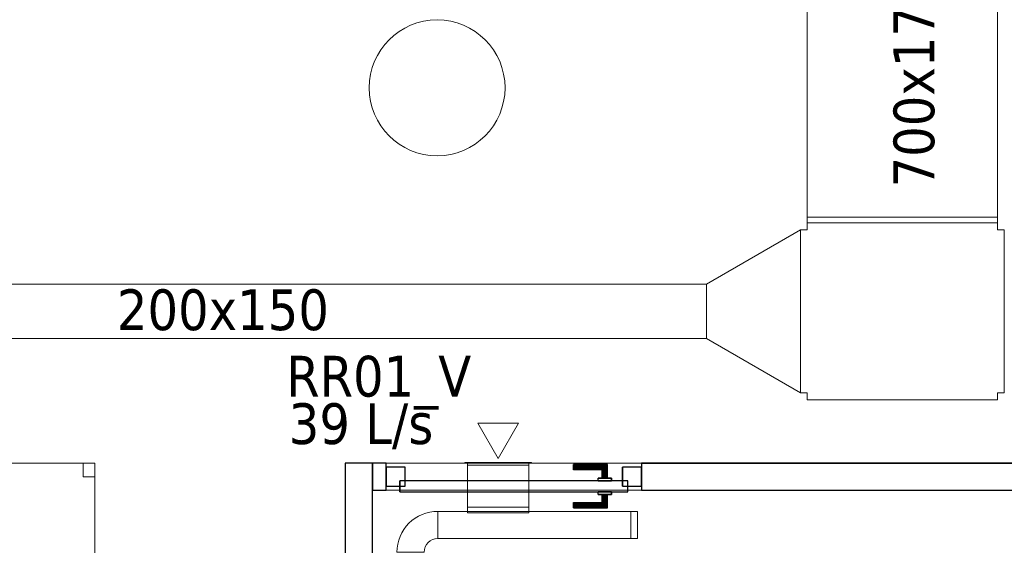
# Model space of a CAD drawing. Header units: metres. Extents: x 397.7 to 427.5, y 12.7 to 28.4.
# Tile 15 of 142: x 404.3 to 407.9, y 16.1 to 18. Entities that reach past the tile are written whole.
import ezdxf

# ---------------------------------------------------------------- set-up
doc = ezdxf.new("R2010")
doc.units = ezdxf.units.M
doc.layers.add('01_CARPINTERIA', color=5, linetype='Continuous', lineweight=25, true_color=0x0000ff)
for name, color, linetype, lineweight in [('02_MOBILIARIO', 7, 'Continuous', 18), ('A-COLS-____-MCUT', 7, 'Continuous', 18), ('A-COLS-____-OTLN', 7, 'Continuous', 18), ('A-DETL-____-MBND', 7, 'Continuous', 18), ('A-GENM-____-OTLN', 7, 'Continuous', 18), ('A-WALL-____-MCUT', 7, 'Continuous', 25), ('A-WALL-____-OTLN', 7, 'Continuous', 25), ('M-HVAC-CDFF-IDEN', 7, 'Continuous', 30), ('M-HVAC-CDFF-OTLN', 7, 'Continuous', 18), ('M-HVAC-DUCT-IDEN', 7, 'Continuous', 30), ('M-HVAC-DUCT-OTLN', 7, 'Continuous', 18)]:
    doc.layers.add(name, color=color, linetype=linetype, lineweight=lineweight)
doc.styles.add('Tahoma_2', font='tahoma.ttf', dxfattribs={"height": 0.15})

# ---------------------------------------------------------------- blocks, each defined once
blk = doc.blocks.new('Family - Mampara P2-152874-05_CLI_AIRE_P2')
at = {"layer": 'A-WALL-____-MCUT', "color": 253, "true_color": 0xaaaaaa}
for p, q in [((8.3078, 0.1), (6.4478, 0.1)), ((8.3078, 0), (8.3078, 0.1)), ((9.2478, 0.1), (9.2478, 0)), ((9.2978, 0.1), (9.2478, 0.1)), ((9.2978, 0), (9.2978, 0.1)), ((4.1378, 0), (8.3078, 0)), ((9.2478, 0), (9.2978, 0))]:
    blk.add_line(p, q, dxfattribs=at)
at = {"layer": 'A-WALL-____-OTLN', "color": 253, "true_color": 0xaaaaaa}
for p, q in [((8.3078, 0.1), (6.4478, 0.1)), ((8.3078, 0), (8.3078, 0.1)), ((9.2978, 0.1), (9.2478, 0.1)), ((9.2478, 0.1), (9.2478, 0)), ((9.2978, 0), (9.2978, 0.1)), ((8.3078, 0), (4.1378, 0)), ((9.2478, 0), (9.2978, 0))]:
    blk.add_line(p, q, dxfattribs=at)
at = {"layer": 'A-WALL-____-OTLN', "color": 253, "lineweight": 18, "true_color": 0xaaaaaa}
blk.add_line((0, 0), (9.2978, 0), dxfattribs=at)
blk = doc.blocks.new('Family - Vano puerta-152876-05_CLI_AIRE_P2')
at = {"layer": 'A-GENM-____-OTLN', "color": 253, "true_color": 0xaaaaaa}
for p, q in [((406.5893, 16.4186), (405.6493, 16.4186)), ((405.6493, 16.4186), (405.6493, 16.3186)), ((405.6493, 16.4186), (406.5893, 16.4186)), ((405.6493, 16.3186), (405.6493, 16.4186)), ((406.5893, 16.3186), (406.5893, 16.4186)), ((406.5893, 16.3186), (406.5893, 16.4186)), ((405.6493, 16.3186), (406.5893, 16.3186)), ((406.5893, 16.3186), (405.6493, 16.3186))]:
    blk.add_line(p, q, dxfattribs=at)
blk = doc.blocks.new('Family - LONDR55-XX_ZZ-ARQ-CAA-M3D-Londres55-153070-05_CLI_AIRE_P2')
at = {"layer": '01_CARPINTERIA', "color": 161, "true_color": 0xaaaaff}
for p, q in [((0.1263, 0.1487), (0.125, 0.15)), ((0.125, 0.15), (0.125, 0.1)), ((0.125, 0.15), (0.1263, 0.1487)), ((0.25, 0.15), (0.125, 0.15)), ((0.13, 0.145), (0.1263, 0.1487)), ((0.1263, 0.1487), (0.1263, 0.1)), ((0.1263, 0.1487), (0.1263, 0.1)), ((0.1263, 0.1487), (0.13, 0.145)), ((0.25, 0.1487), (0.1263, 0.1487)), ((0.25, 0.1487), (0.1263, 0.1487)), ((0.135, 0.14), (0.13, 0.145)), ((0.13, 0.145), (0.13, 0.1)), ((0.13, 0.145), (0.13, 0.1)), ((0.13, 0.145), (0.135, 0.14)), ((0.25, 0.145), (0.13, 0.145)), ((0.25, 0.145), (0.13, 0.145)), ((0.25, 0.1487), (0.25, 0.15)), ((0.25, 0.15), (0.25, 0.1487)), ((0.25, 0.145), (0.25, 0.1487)), ((0.25, 0.1487), (0.25, 0.145)), ((0.25, 0.145), (0.25, 0.14)), ((0.25, 0.14), (0.25, 0.145)), ((0.135, 0.1), (0.135, 0.14)), ((0.135, 0.14), (0.135, 0.1)), ((0.135, 0.14), (0.14, 0.135)), ((0.14, 0.135), (0.135, 0.14)), ((0.135, 0.14), (0.25, 0.14)), ((0.25, 0.14), (0.135, 0.14)), ((0.14, 0.135), (0.14, 0.1)), ((0.14, 0.135), (0.1437, 0.1313)), ((0.1437, 0.1313), (0.14, 0.135)), ((0.14, 0.135), (0.14, 0.1)), ((0.25, 0.135), (0.14, 0.135)), ((0.25, 0.135), (0.14, 0.135)), ((0.1437, 0.1313), (0.1437, 0.1)), ((0.1437, 0.1313), (0.145, 0.13)), ((0.145, 0.13), (0.1437, 0.1313)), ((0.1437, 0.1313), (0.1437, 0.1)), ((0.25, 0.1313), (0.1437, 0.1313)), ((0.25, 0.1313), (0.1437, 0.1313)), ((0.145, 0.13), (0.145, 0.1)), ((0.25, 0.13), (0.145, 0.13)), ((0.25, 0.14), (0.25, 0.135)), ((0.25, 0.135), (0.25, 0.14)), ((0.25, 0.135), (0.25, 0.1313)), ((0.25, 0.1313), (0.25, 0.135)), ((0.25, 0.1313), (0.25, 0.13)), ((0.25, 0.13), (0.25, 0.1313)), ((0.89, 0.09), (0.05, 0.09)), ((0.05, 0.09), (0.05, 0.05)), ((0.89, 0.09), (0.05, 0.09)), ((0.05, 0.09), (0.05, 0.05)), ((0.16, 0.1), (0.11, 0.1)), ((0.11, 0.1), (0.16, 0.1)), ((0.11, 0.1), (0.11, 0.09)), ((0.11, 0.09), (0.11, 0.1)), ((0.16, 0.09), (0.11, 0.09)), ((0.11, 0.09), (0.16, 0.09)), ((0.1263, 0.1), (0.125, 0.1)), ((0.125, 0.1), (0.1263, 0.1)), ((0.13, 0.1), (0.1263, 0.1)), ((0.1263, 0.1), (0.13, 0.1)), ((0.135, 0.1), (0.13, 0.1)), ((0.13, 0.1), (0.135, 0.1)), ((0.14, 0.1), (0.135, 0.1)), ((0.135, 0.1), (0.14, 0.1)), ((0.14, 0.1), (0.1437, 0.1)), ((0.1437, 0.1), (0.14, 0.1)), ((0.1437, 0.1), (0.145, 0.1)), ((0.145, 0.1), (0.1437, 0.1)), ((0.16, 0.1), (0.16, 0.09)), ((0.16, 0.1), (0.16, 0.09)), ((0.89, 0.05), (0.89, 0.09)), ((0.89, 0.09), (0.89, 0.05)), ((0.07, 0.07), (0, 0.07)), ((0, 0.07), (0, 0)), ((0.07, 0.07), (0, 0.07)), ((0, 0.07), (0, 0)), ((0.05, 0.05), (0.89, 0.05)), ((0.05, 0.05), (0.89, 0.05)), ((0.07, 0), (0.07, 0.07)), ((0.07, 0.07), (0.07, 0)), ((0.11, 0.05), (0.16, 0.05)), ((0.16, 0.05), (0.11, 0.05)), ((0.11, 0.05), (0.11, 0.04)), ((0.11, 0.04), (0.11, 0.05)), ((0.11, 0.04), (0.16, 0.04)), ((0.16, 0.04), (0.11, 0.04)), ((0.1263, 0.04), (0.125, 0.04)), ((0.125, 0.04), (0.1263, 0.04)), ((0.125, 0.04), (0.125, -0.01)), ((0.13, 0.04), (0.1263, 0.04)), ((0.1263, 0.04), (0.13, 0.04)), ((0.1263, 0.04), (0.1263, -0.0087)), ((0.1263, 0.04), (0.1263, -0.0087)), ((0.13, 0.04), (0.135, 0.04)), ((0.135, 0.04), (0.13, 0.04)), ((0.13, 0.04), (0.13, -0.005)), ((0.13, 0.04), (0.13, -0.005)), ((0.135, 0.04), (0.14, 0.04)), ((0.14, 0.04), (0.135, 0.04)), ((0.135, 0), (0.135, 0.04)), ((0.135, 0.04), (0.135, 0)), ((0.14, 0.04), (0.1437, 0.04)), ((0.1437, 0.04), (0.14, 0.04)), ((0.14, 0.04), (0.14, 0.005)), ((0.14, 0.04), (0.14, 0.005)), ((0.1437, 0.04), (0.145, 0.04)), ((0.145, 0.04), (0.1437, 0.04)), ((0.1437, 0.04), (0.1437, 0.0087)), ((0.1437, 0.04), (0.1437, 0.0087)), ((0.145, 0.04), (0.145, 0.01)), ((0.16, 0.05), (0.16, 0.04)), ((0.16, 0.05), (0.16, 0.04)), ((0.94, 0.07), (0.87, 0.07)), ((0.87, 0.07), (0.87, 0)), ((0.94, 0.07), (0.87, 0.07)), ((0.87, 0.07), (0.87, 0)), ((0.94, 0), (0.94, 0.07)), ((0.94, 0.07), (0.94, 0)), ((0, 0), (0.07, 0)), ((0, 0), (0.07, 0)), ((0.14, 0.005), (0.135, 0)), ((0.135, 0), (0.14, 0.005)), ((0.25, 0), (0.135, 0)), ((0.135, 0), (0.25, 0)), ((0.1437, 0.0087), (0.14, 0.005)), ((0.14, 0.005), (0.1437, 0.0087)), ((0.14, 0.005), (0.25, 0.005)), ((0.14, 0.005), (0.25, 0.005)), ((0.145, 0.01), (0.1437, 0.0087)), ((0.1437, 0.0087), (0.145, 0.01)), ((0.1437, 0.0087), (0.25, 0.0087)), ((0.1437, 0.0087), (0.25, 0.0087)), ((0.145, 0.01), (0.25, 0.01)), ((0.25, 0.0087), (0.25, 0.01)), ((0.25, 0.01), (0.25, 0.0087)), ((0.25, 0.005), (0.25, 0.0087)), ((0.25, 0.0087), (0.25, 0.005)), ((0.25, 0.005), (0.25, 0)), ((0.25, 0), (0.25, 0.005)), ((0.25, 0), (0.25, -0.005)), ((0.25, -0.005), (0.25, 0)), ((0.87, 0), (0.94, 0)), ((0.87, 0), (0.94, 0)), ((0.125, -0.01), (0.1263, -0.0087)), ((0.1263, -0.0087), (0.125, -0.01)), ((0.125, -0.01), (0.25, -0.01)), ((0.1263, -0.0087), (0.13, -0.005)), ((0.13, -0.005), (0.1263, -0.0087)), ((0.1263, -0.0087), (0.25, -0.0087)), ((0.1263, -0.0087), (0.25, -0.0087)), ((0.13, -0.005), (0.135, 0)), ((0.135, 0), (0.13, -0.005)), ((0.13, -0.005), (0.25, -0.005)), ((0.13, -0.005), (0.25, -0.005)), ((0.25, -0.005), (0.25, -0.0087)), ((0.25, -0.0087), (0.25, -0.005)), ((0.25, -0.0087), (0.25, -0.01)), ((0.25, -0.01), (0.25, -0.0087))]:
    blk.add_line(p, q, dxfattribs=at)
blk = doc.blocks.new('Family - Porta P2-153071-05_CLI_AIRE_P2')
blk.add_blockref('Family - LONDR55-XX_ZZ-ARQ-CAA-M3D-Londres55-153070-05_CLI_AIRE_P2', (0, 0))
blk = doc.blocks.new('Family - Mampara P2-153115-05_CLI_AIRE_P2')
at = {"layer": 'A-WALL-____-MCUT', "color": 253, "true_color": 0xaaaaaa}
for p, q in [((0.6, 0.1), (0, 0.1)), ((0, 0.1), (0, 0)), ((0.6, 0), (0.6, 0.1)), ((0, 0), (0.6, 0))]:
    blk.add_line(p, q, dxfattribs=at)
at = {"layer": 'A-WALL-____-OTLN', "color": 253, "true_color": 0xaaaaaa}
for p, q in [((0.6, 0.1), (0, 0.1)), ((0, 0.1), (0, 0)), ((0.6, 0), (0.6, 0.1)), ((0, 0), (0.6, 0))]:
    blk.add_line(p, q, dxfattribs=at)
at = {"layer": 'A-WALL-____-OTLN', "color": 253, "lineweight": 18, "true_color": 0xaaaaaa}
blk.add_line((0, 0), (0.6, 0), dxfattribs=at)
blk = doc.blocks.new('Family - Taula 140X80_P2-153291-05_CLI_AIRE_P2')
at = {"layer": 'A-DETL-____-MBND', "color": 253, "true_color": 0xaaaaaa}
for p, q in [((0, 0.8001), (0.0437, 0.8001)), ((0, 0.7501), (0, 0.8001)), ((0.0437, 0.8001), (0, 0.8001)), ((0, 0.8001), (0, 0.7501)), ((0, 0.8001), (1.3973, 0.8001)), ((0, 0), (0, 0.8001)), ((1.3973, 0.8001), (0, 0.8001)), ((0, 0.8001), (0, 0)), ((0.0437, 0.8001), (0.0437, 0.7501)), ((0.0437, 0.7501), (0.0437, 0.8001)), ((1.3536, 0.8001), (1.3973, 0.8001)), ((1.3536, 0.7501), (1.3536, 0.8001)), ((1.3973, 0.8001), (1.3536, 0.8001)), ((1.3536, 0.8001), (1.3536, 0.7501)), ((1.3973, 0.8001), (1.3973, 0)), ((1.3973, 0), (1.3973, 0.8001)), ((1.3973, 0.8001), (1.3973, 0.7501)), ((1.3973, 0.7501), (1.3973, 0.8001)), ((0.0437, 0.7501), (0, 0.7501)), ((0, 0.7501), (0.0437, 0.7501)), ((1.3973, 0.7501), (1.3536, 0.7501)), ((1.3536, 0.7501), (1.3973, 0.7501)), ((0, 0.05), (0.0437, 0.05)), ((0, 0), (0, 0.05)), ((0.0437, 0.05), (0, 0.05)), ((0, 0.05), (0, 0)), ((0.0437, 0.05), (0.0437, 0)), ((0.0437, 0), (0.0437, 0.05)), ((1.3536, 0.05), (1.3973, 0.05)), ((1.3536, 0), (1.3536, 0.05)), ((1.3973, 0.05), (1.3536, 0.05)), ((1.3536, 0.05), (1.3536, 0)), ((1.3973, 0.05), (1.3973, 0)), ((1.3973, 0), (1.3973, 0.05)), ((0, 0), (1.3973, 0)), ((0.0437, 0), (0, 0)), ((0, 0), (0.0437, 0)), ((1.3973, 0), (1.3536, 0)), ((1.3536, 0), (1.3973, 0)), ((1.3973, 0), (0, 0))]:
    blk.add_line(p, q, dxfattribs=at)
blk = doc.blocks.new('Family - Pilar P2-153295-05_CLI_AIRE_P2')
at = {"layer": 'A-COLS-____-MCUT', "color": 253, "true_color": 0xaaaaaa}
for start, end in [(360, 180), (180, 360)]:
    blk.add_arc((0.25, 0.25), 0.25, start, end, dxfattribs=at)
at = {"layer": 'A-COLS-____-OTLN', "color": 253, "true_color": 0xaaaaaa}
for start, end in [(360, 180), (180, 360)]:
    blk.add_arc((0.25, 0.25), 0.25, start, end, dxfattribs=at)
blk = doc.blocks.new('LONDR55-XX_ZZ-ARQ-CAA-M3D-Londres55_ifc-1-05_CLI_AIRE_P2')
at = {"layer": '01_CARPINTERIA', "color": 253, "lineweight": 18, "true_color": 0xaaaaaa, "rotation": 180}
blk.add_blockref('Family - Porta P2-153071-05_CLI_AIRE_P2', (406.5893, 16.4036), dxfattribs=at)
at = {"layer": '02_MOBILIARIO', "color": 253, "lineweight": 18, "true_color": 0xaaaaaa}
blk.add_blockref('Family - Taula 140X80_P2-153291-05_CLI_AIRE_P2', (403.1809, 15.618), dxfattribs=at)
at = {"layer": 'A-COLS-____-OTLN', "color": 253, "lineweight": 18, "true_color": 0xaaaaaa}
blk.add_blockref('Family - Pilar P2-153295-05_CLI_AIRE_P2', (405.587, 17.5495), dxfattribs=at)
at = {"layer": 'A-GENM-____-OTLN', "color": 253, "lineweight": 18, "true_color": 0xaaaaaa}
blk.add_blockref('Family - Vano puerta-152876-05_CLI_AIRE_P2', (0, 0), dxfattribs=at)
at = {"layer": 'A-WALL-____-OTLN', "color": 253, "lineweight": 18, "true_color": 0xaaaaaa}
for name, p, rotation in [('Family - Mampara P2-153115-05_CLI_AIRE_P2', (405.5993, 15.8186), 90), ('Family - Mampara P2-152874-05_CLI_AIRE_P2', (414.8971, 16.4186), 180)]:
    blk.add_blockref(name, p, dxfattribs=dict(at, rotation=rotation))
blk = doc.blocks.new('M_Codo rectangular - Radio - 1 W-461176-05_CLI_AIRE_P2')
at = {"layer": 'M-HVAC-DUCT-OTLN', "color": 143, "true_color": 0x32aad1}
for p, q in [((-0.0425, 0.4525), (0.4525, -0.0425)), ((0.4525, -0.0425), (-0.0425, 0.4525)), ((-0.2899, 0.35), (-0.2899, -0.35)), ((-0.2899, -0.35), (-0.2899, 0.35))]:
    blk.add_line(p, q, dxfattribs=at)
for radius in [0.35, 0.35, 1.05, 1.05]:
    blk.add_arc((-0.2899, 0.7), radius, 270, 315, dxfattribs=at)
blk = doc.blocks.new('M_Codo rectangular - Radio - 1 W-454388-05_CLI_AIRE_P2')
at = {"layer": 'M-HVAC-DUCT-OTLN', "color": 40, "true_color": 0xffbf00}
for p, q in [((-0.05, 0.1), (0.05, 0.1)), ((0.05, 0.1), (-0.05, 0.1)), ((-0.1, 0.05), (-0.1, -0.05)), ((-0.1, -0.05), (-0.1, 0.05))]:
    blk.add_line(p, q, dxfattribs=at)
for radius, end in [(0.05, 360), (0.05, 0), (0.15, 0), (0.15, 0)]:
    blk.add_arc((-0.1, 0.1), radius, 270, end, dxfattribs=at)
blk = doc.blocks.new('M_Cruz rectangular - Estándar-466348-05_CLI_AIRE_P2')
at = {"layer": 'M-HVAC-DUCT-OTLN', "color": 143, "true_color": 0x32aad1}
for p, q in [((-0.375, 0.3), (-0.35, 0.3)), ((-0.375, -0.3), (-0.375, 0.3)), ((-0.375, 0.3), (-0.375, -0.3)), ((-0.35, 0.3), (-0.375, 0.3)), ((-0.35, 0.3), (-0.35, 0.325)), ((-0.35, 0.3), (-0.35, 0.325)), ((0.35, 0.325), (-0.35, 0.325)), ((-0.35, 0.325), (0.35, 0.325)), ((0.35, 0.3), (0.35, 0.325)), ((0.35, 0.325), (0.35, 0.3)), ((0.35, 0.3), (0.375, 0.3)), ((0.375, 0.3), (0.35, 0.3)), ((0.375, -0.3), (0.375, 0.3)), ((0.375, 0.3), (0.375, -0.3)), ((-0.375, -0.3), (-0.35, -0.3)), ((-0.35, -0.3), (-0.375, -0.3)), ((-0.35, -0.325), (-0.35, -0.3)), ((-0.35, -0.325), (-0.35, -0.3)), ((0.35, -0.325), (-0.35, -0.325)), ((-0.35, -0.325), (0.35, -0.325)), ((0.35, -0.325), (0.35, -0.3)), ((0.35, -0.3), (0.35, -0.325)), ((0.35, -0.3), (0.375, -0.3)), ((0.375, -0.3), (0.35, -0.3))]:
    blk.add_line(p, q, dxfattribs=at)
blk = doc.blocks.new('M_Transición rectangular - Ángulo - 60 grados-466350-05_CLI_AIRE_P2')
at = {"layer": 'M-HVAC-DUCT-OTLN', "color": 143, "true_color": 0x32aad1}
for p, q in [((0, 0.3), (0, -0.3)), ((0, 0.3), (0.3464, 0.1)), ((0, 0.3), (0.3464, 0.1)), ((0, -0.3), (0, 0.3)), ((0.3464, -0.1), (0.3464, 0.1)), ((0.3464, 0.1), (0.3464, -0.1)), ((0, -0.3), (0.3464, -0.1)), ((0.3464, -0.1), (0, -0.3))]:
    blk.add_line(p, q, dxfattribs=at)
blk = doc.blocks.new('M_Transición rectangular - Ángulo - 60 grados-466353-05_CLI_AIRE_P2')
at = {"layer": 'M-HVAC-DUCT-OTLN', "color": 143, "true_color": 0x32aad1}
for p, q in [((0, 0.35), (0, -0.35)), ((0, 0.35), (0.0217, 0.35)), ((0, 0.35), (0.0217, 0.35)), ((0, -0.35), (0, 0.35)), ((0.0217, -0.35), (0.0217, 0.35)), ((0.0217, 0.35), (0.0217, -0.35)), ((0, -0.35), (0.0217, -0.35)), ((0.0217, -0.35), (0, -0.35))]:
    blk.add_line(p, q, dxfattribs=at)
blk = doc.blocks.new('ZYR_03_06_04_01 Reixa Paret Retorn - RR01_V-478031-05_CLI_AIRE_P2')
at = {"layer": 'M-HVAC-CDFF-OTLN', "color": 40, "true_color": 0xffbf00}
for p, q in [((0.1225, 0.002), (-0.1225, 0.002)), ((-0.1225, 0.002), (0.1225, 0.002)), ((-0.1225, 0.002), (-0.1225, 0)), ((-0.1225, 0.002), (-0.1225, 0)), ((0.1225, 0), (-0.1225, 0)), ((-0.1225, 0), (0.1225, 0)), ((0.1125, 0.01), (-0.1125, 0.01)), ((-0.1125, 0.01), (0.1125, 0.01)), ((-0.1125, 0.01), (-0.1125, 0)), ((-0.1125, 0.01), (-0.1125, 0)), ((0.1125, 0.002), (-0.1125, 0.002)), ((-0.1125, 0.002), (0.1125, 0.002)), ((-0.1125, 0.002), (-0.1125, 0)), ((-0.1125, 0.002), (-0.1125, 0)), ((0.1125, 0), (-0.1125, 0)), ((-0.1125, 0), (0.1125, 0)), ((0.1125, 0), (-0.1125, 0)), ((-0.1125, 0), (0.1125, 0)), ((0.1125, 0), (0.1125, 0.01)), ((0.1125, 0.01), (0.1125, 0)), ((0.1125, 0), (0.1125, 0.002)), ((0.1125, 0.002), (0.1125, 0)), ((0.1225, 0), (0.1225, 0.002)), ((0.1225, 0.002), (0.1225, 0)), ((0, -0.015), (-0.075, -0.1449)), ((0, -0.015), (0.075, -0.1449)), ((0.075, -0.1449), (-0.075, -0.1449))]:
    blk.add_line(p, q, dxfattribs=at)
blk = doc.blocks.new('M_Remate rectangular - Estándar-V3-05_CLI_AIRE_P2')
at = {"layer": 'M-HVAC-DUCT-OTLN', "color": 40, "true_color": 0xffbf00}
for p, q in [((0, 0.05), (0, -0.05)), ((0, -0.05), (0, 0.05)), ((0, 0.05), (0.025, 0.05)), ((0.025, 0.05), (0, 0.05)), ((0.025, 0.05), (0.025, -0.05)), ((0.025, -0.05), (0.025, 0.05)), ((0.025, -0.05), (0, -0.05)), ((0.025, -0.05), (0, -0.05))]:
    blk.add_line(p, q, dxfattribs=at)
blk = doc.blocks.new('MEP_15_03 Injerto Conducte - Mínimo-V2-05_CLI_AIRE_P2')
at = {"layer": 'M-HVAC-DUCT-OTLN', "color": 40, "true_color": 0xffbf00}
for p, q in [((-0.006096, 0.1125), (-0.006096, -0.1125)), ((-0.006096, -0.1125), (-0.006096, 0.1125)), ((-0.006096, 0.1125), (0.015, 0.1125)), ((0.015, 0.1125), (-0.006096, 0.1125)), ((0.015, 0.1125), (0.015, -0.1125)), ((0.015, -0.1125), (0.015, 0.1125)), ((0.015, -0.1125), (-0.006096, -0.1125)), ((0.015, -0.1125), (-0.006096, -0.1125))]:
    blk.add_line(p, q, dxfattribs=at)

msp = doc.modelspace()

# ---------------------------------------------------------------- linework, layer by layer
at = {"layer": 'M-HVAC-DUCT-OTLN', "color": 143, "true_color": 0x32aad1}
for p, q in [((407.1991, 17.3238), (407.1991, 18.2472)), ((407.8991, 18.2472), (407.8991, 17.3238)), ((407.8991, 17.3238), (407.1991, 17.3238)), ((403.1763, 17.0771), (406.8277, 17.0771)), ((406.8277, 16.8771), (406.8277, 17.0771)), ((406.8277, 16.8771), (403.1763, 16.8771))]:
    msp.add_line(p, q, dxfattribs=at)
at = {"layer": 'M-HVAC-DUCT-OTLN', "color": 40, "true_color": 0xffbf00}
for p, q in [((406.1742, 16.4106), (405.9492, 16.4106)), ((405.9492, 16.2563), (405.9492, 16.4106)), ((406.1742, 16.4106), (406.1742, 16.2563)), ((405.8393, 16.2413), (405.8393, 16.1413)), ((405.8393, 16.2413), (406.5493, 16.2413)), ((406.1742, 16.2563), (405.9492, 16.2563)), ((405.9492, 16.2352), (405.9492, 16.2413)), ((406.1742, 16.2352), (405.9492, 16.2352)), ((406.1742, 16.2352), (406.1742, 16.2413)), ((406.5493, 16.2413), (406.5493, 16.1413)), ((406.5493, 16.1413), (405.8393, 16.1413))]:
    msp.add_line(p, q, dxfattribs=at)

# ---------------------------------------------------------------- block references
at = {"lineweight": 5}
msp.add_blockref('LONDR55-XX_ZZ-ARQ-CAA-M3D-Londres55_ifc-1-05_CLI_AIRE_P2', (0, 0), dxfattribs=at)
at = {"layer": 'M-HVAC-CDFF-OTLN', "color": 40, "true_color": 0xffbf00, "rotation": 180}
msp.add_blockref('ZYR_03_06_04_01 Reixa Paret Retorn - RR01_V-478031-05_CLI_AIRE_P2', (406.0617, 16.4206), dxfattribs=at)
at = {"layer": 'M-HVAC-DUCT-OTLN', "color": 143, "true_color": 0x32aad1}
for name, p, rotation in [('M_Codo rectangular - Radio - 1 W-461176-05_CLI_AIRE_P2', (407.5491, 18.5371), 225.0000000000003), ('M_Transición rectangular - Ángulo - 60 grados-466353-05_CLI_AIRE_P2', (407.5491, 17.3021), 90), ('M_Transición rectangular - Ángulo - 60 grados-466350-05_CLI_AIRE_P2', (407.1741, 16.9771), 180)]:
    msp.add_blockref(name, p, dxfattribs=dict(at, rotation=rotation))
msp.add_blockref('M_Cruz rectangular - Estándar-466348-05_CLI_AIRE_P2', (407.5491, 16.9771), dxfattribs=at)
at = {"layer": 'M-HVAC-DUCT-OTLN', "color": 40, "true_color": 0xffbf00, "rotation": 180}
msp.add_blockref('M_Codo rectangular - Radio - 1 W-454388-05_CLI_AIRE_P2', (405.7393, 16.1913), dxfattribs=at)
at = {"layer": 'M-HVAC-DUCT-OTLN', "color": 40, "true_color": 0xffbf00, "extrusion": (0, 0, -1), "rotation": 90}
msp.add_blockref('MEP_15_03 Injerto Conducte - Mínimo-V2-05_CLI_AIRE_P2', (-406.0617, 16.2413), dxfattribs=at)
at = {"layer": 'M-HVAC-DUCT-OTLN', "color": 40, "true_color": 0xffbf00}
msp.add_blockref('M_Remate rectangular - Estándar-V3-05_CLI_AIRE_P2', (406.5493, 16.1913), dxfattribs=at)

# ---------------------------------------------------------------- texts
at = {"layer": 'M-HVAC-CDFF-IDEN', "char_height": 0.15, "attachment_point": 1, "style": 'Tahoma_2'}
for s, insert, width in [('RR01_V', (405.2818, 16.8135), 0.84578), ('39 L/s', (405.2912, 16.6389), 0.661392)]:
    msp.add_mtext(s, dxfattribs=dict(at, insert=insert, width=width))
at = {"layer": 'M-HVAC-DUCT-IDEN', "insert": (407.5164, 17.4329), "char_height": 0.15, "width": 0.913924, "attachment_point": 1, "rotation": 90, "style": 'Tahoma_2'}
msp.add_mtext('700x175', dxfattribs=at)
at = {"layer": 'M-HVAC-DUCT-IDEN', "insert": (404.6588, 17.058), "char_height": 0.15, "width": 0.913924, "attachment_point": 1, "style": 'Tahoma_2'}
msp.add_mtext('200x150', dxfattribs=at)

doc.saveas('drawing.dxf')
